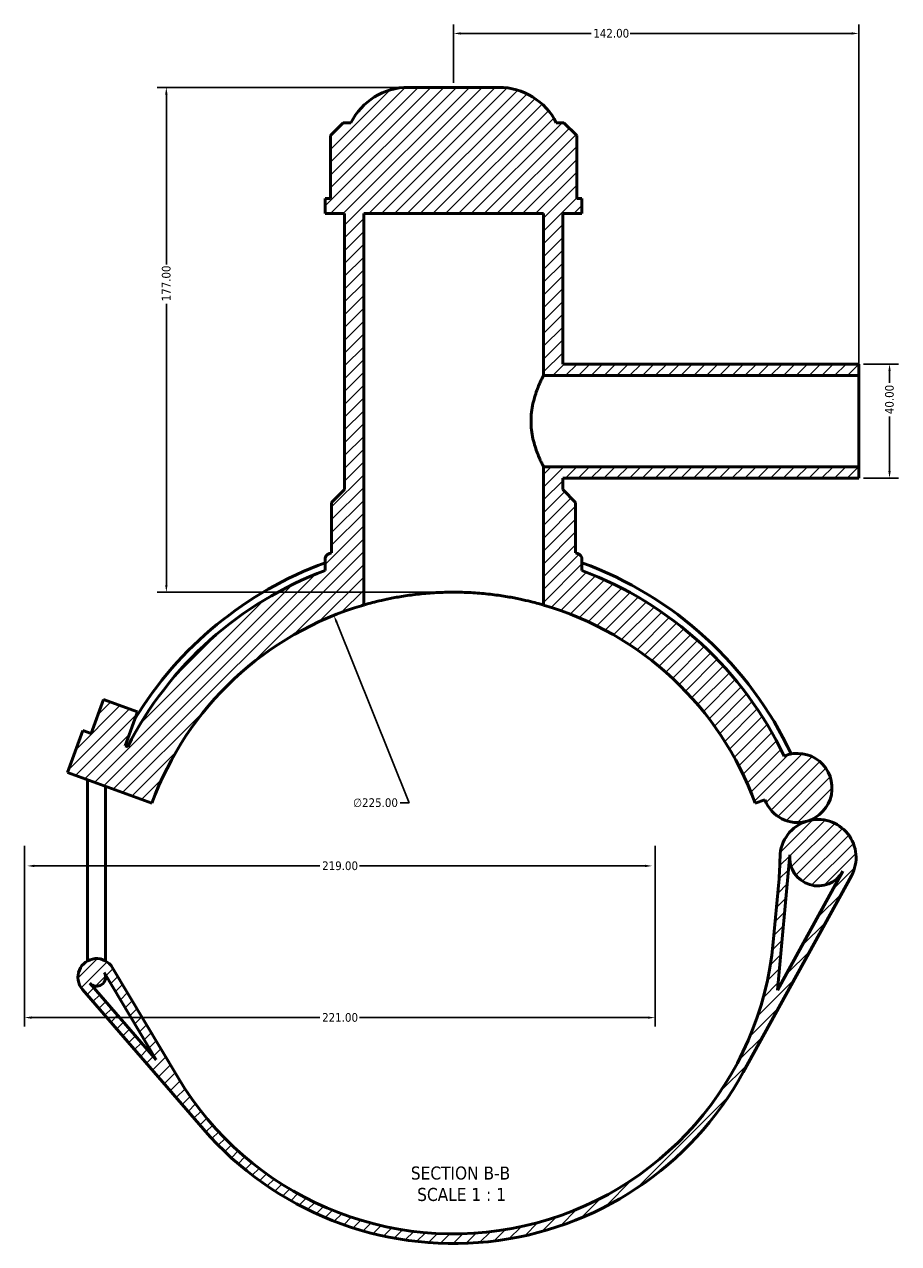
# Model space of a CAD drawing. Header units: millimetres. Extents: x 0 to 909, y -438 to 1024.
# Tile 1 of 5: x 261 to 567, y -438 to -10. Entities that reach past the tile are written whole.
import ezdxf

# ---------------------------------------------------------------- set-up
doc = ezdxf.new("R2010")
doc.units = ezdxf.units.MM
for name, color, linetype, lineweight in [('Dimension (ANSI)', 7, 'Continuous', 25), ('Hatch (ANSI)', 7, 'Continuous', 18), ('Symbol (ANSI)', 7, 'Continuous', 25), ('Visible (ANSI)', 7, 'Continuous', 50)]:
    doc.layers.add(name, color=color, linetype=linetype, lineweight=lineweight)
doc.styles.add('Label Text (ANSI)', font='tahoma.ttf')
doc.styles.add('Note Text (ANSI)', font='tahoma.ttf')
doc.dimstyles.new('Default - mm (ANSI)', dxfattribs={"dimtxt": 3.04800009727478, "dimasz": 2.5, "dimexe": 3.175, "dimexo": 1.6002, "dimgap": 0.7999999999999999, "dimtad": 0, "dimtoh": 1, "dimrnd": 1e-08, "dimzin": 4, "dimdsep": 46, "dimtxsty": 'Note Text (ANSI)', "dimcen": 0.09, "dimdle": 10, "dimclrd": 256, "dimclre": 256, "dimclrt": 256, "dimadec": 1, "dimazin": 1, "dimtfac": 1, "dimtofl": 0, "dimtmove": 0, "dimatfit": 3, "dimfxl": 1, "dimtolj": 1, "dimtzin": 4, "dimlwd": -1, "dimlwe": -1, "dimarcsym": 0})

# ---------------------------------------------------------------- blocks, each defined once
blk = doc.blocks.new('*D7')
at = {"layer": 'Defpoints', "color": 0, "transparency": 16777216}
for p in [(369.2268707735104, -217.3926356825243), (453.1513040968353, -426.1620961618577)]:
    blk.add_point(p, dxfattribs=at)
at = {"layer": 'Dimension (ANSI)', "transparency": 16777216}
for p, q in [((395.674507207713, -283.1834735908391), (370.1593368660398, -219.712227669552)), ((392.4545055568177, -283.183473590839), (395.674507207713, -283.1834735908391))]:
    blk.add_line(p, q, dxfattribs=at)
blk.add_arc((411.1890874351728, -321.7773659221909), 112.5033312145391, 107.0746609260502, 113.5168832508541, dxfattribs=at)
blk.add_solid([(370.5459355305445, -219.5568166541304), (369.7727382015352, -219.8676386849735), (369.2268707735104, -217.3926356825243)], dxfattribs=at)
at = {"layer": 'Dimension (ANSI)', "color": 230, "true_color": 0xff0080, "transparency": 16777216, "insert": (375.9729845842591, -281.5420028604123), "char_height": 3.04800009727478, "attachment_point": 1, "style": 'Note Text (ANSI)'}
blk.add_mtext('\\A1;∅225.00', dxfattribs=at)
blk = doc.blocks.new('*D9')
at = {"layer": 'Defpoints', "color": 0, "transparency": 16777216}
for p in [(395.2897814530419, -32.27389591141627), (310.5239634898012, -209.2740347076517), (411.1890874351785, -209.2740347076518)]:
    blk.add_point(p, dxfattribs=at)
at = {"layer": 'Dimension (ANSI)', "transparency": 16777216}
for p, q in [((393.6895814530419, -32.27389591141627), (307.3489634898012, -32.27389591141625)), ((310.5239634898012, -34.77389591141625), (310.5239634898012, -94.43431062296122)), ((310.5239634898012, -206.7740347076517), (310.5239634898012, -108.1137253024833)), ((409.5888874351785, -209.2740347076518), (307.3489634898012, -209.2740347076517))]:
    blk.add_line(p, q, dxfattribs=at)
for points in [[(310.1072968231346, -34.77389591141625), (310.9406301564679, -34.77389591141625), (310.5239634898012, -32.27389591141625)], [(310.1072968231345, -206.7740347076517), (310.9406301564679, -206.7740347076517), (310.5239634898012, -209.2740347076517)]]:
    blk.add_solid(points, dxfattribs=at)
at = {"layer": 'Dimension (ANSI)', "color": 230, "true_color": 0xff0080, "transparency": 16777216, "insert": (308.937529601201, -107.3137253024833), "char_height": 3.04800009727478, "attachment_point": 1, "rotation": 90, "style": 'Note Text (ANSI)'}
blk.add_mtext('\\A1;177.00', dxfattribs=at)
blk = doc.blocks.new('*D10')
at = {"layer": 'Defpoints', "color": 0, "transparency": 16777216}
for p in [(553.1890874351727, -129.2738959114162), (553.1890874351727, -169.2738959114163), (563.9687809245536, -169.2738959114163)]:
    blk.add_point(p, dxfattribs=at)
at = {"layer": 'Dimension (ANSI)', "transparency": 16777216}
for p, q in [((554.7892874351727, -129.2738959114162), (567.1437809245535, -129.2738959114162)), ((563.9687809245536, -131.7738959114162), (563.9687809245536, -135.8880959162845)), ((563.9687809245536, -166.7738959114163), (563.9687809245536, -147.6596959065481)), ((554.7892874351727, -169.2738959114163), (567.1437809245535, -169.2738959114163))]:
    blk.add_line(p, q, dxfattribs=at)
for points in [[(563.552114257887, -131.7738959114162), (564.3854475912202, -131.7738959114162), (563.9687809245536, -129.2738959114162)], [(563.552114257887, -166.7738959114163), (564.3854475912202, -166.7738959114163), (563.9687809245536, -169.2738959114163)]]:
    blk.add_solid(points, dxfattribs=at)
at = {"layer": 'Dimension (ANSI)', "color": 230, "true_color": 0xff0080, "transparency": 16777216, "insert": (562.3823470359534, -146.859695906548), "char_height": 3.04800009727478, "attachment_point": 1, "rotation": 90, "style": 'Note Text (ANSI)'}
blk.add_mtext('\\A1;40.00', dxfattribs=at)
blk = doc.blocks.new('*D11')
at = {"layer": 'Defpoints', "color": 0, "transparency": 16777216}
for p in [(553.1890874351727, -13.36457105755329), (411.1890874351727, -32.27389591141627), (553.1890874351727, -133.2738959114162)]:
    blk.add_point(p, dxfattribs=at)
at = {"layer": 'Dimension (ANSI)', "transparency": 16777216}
for p, q in [((411.1890874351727, -30.67369591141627), (411.1890874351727, -10.18957105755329)), ((553.1890874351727, -131.6736959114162), (553.1890874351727, -10.18957105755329)), ((413.6890874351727, -13.36457105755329), (459.3493800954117, -13.36457105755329)), ((550.6890874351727, -13.36457105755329), (473.0287947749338, -13.36457105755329))]:
    blk.add_line(p, q, dxfattribs=at)
for points in [[(413.6890874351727, -12.94790439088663), (413.6890874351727, -13.78123772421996), (411.1890874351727, -13.36457105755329)], [(550.6890874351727, -12.94790439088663), (550.6890874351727, -13.78123772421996), (553.1890874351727, -13.36457105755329)]]:
    blk.add_solid(points, dxfattribs=at)
at = {"layer": 'Dimension (ANSI)', "color": 230, "true_color": 0xff0080, "transparency": 16777216, "insert": (460.1493800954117, -11.77711366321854), "char_height": 3.04800009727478, "attachment_point": 1, "style": 'Note Text (ANSI)'}
blk.add_mtext('\\A1;142.00', dxfattribs=at)
blk = doc.blocks.new('*D12')
at = {"layer": 'Defpoints', "color": 0, "transparency": 16777216}
for p in [(260.7812187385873, -296.5853959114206), (481.7812187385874, -296.5853959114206), (481.7812187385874, -358.4325080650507)]:
    blk.add_point(p, dxfattribs=at)
at = {"layer": 'Dimension (ANSI)', "transparency": 16777216}
for p, q in [((260.7812187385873, -298.1855959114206), (260.7812187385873, -361.6075080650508)), ((481.7812187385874, -298.1855959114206), (481.7812187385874, -361.6075080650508)), ((263.2812187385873, -358.4325080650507), (364.3217612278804, -358.4325080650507)), ((479.2812187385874, -358.4325080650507), (378.2406762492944, -358.4325080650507))]:
    blk.add_line(p, q, dxfattribs=at)
for points in [[(263.2812187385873, -358.0158413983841), (263.2812187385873, -358.8491747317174), (260.7812187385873, -358.4325080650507)], [(479.2812187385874, -358.0158413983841), (479.2812187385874, -358.8491747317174), (481.7812187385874, -358.4325080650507)]]:
    blk.add_solid(points, dxfattribs=at)
at = {"layer": 'Dimension (ANSI)', "color": 230, "true_color": 0xff0080, "transparency": 16777216, "insert": (365.1217612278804, -356.845050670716), "char_height": 3.04800009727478, "attachment_point": 1, "style": 'Note Text (ANSI)'}
blk.add_mtext('\\A1;221.00', dxfattribs=at)
blk = doc.blocks.new('*D13')
at = {"layer": 'Defpoints', "color": 0, "transparency": 16777216}
for p in [(261.7812187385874, -305.250266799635), (480.7812187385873, -305.250266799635), (480.7812187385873, -305.250266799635)]:
    blk.add_point(p, dxfattribs=at)
at = {"layer": 'Dimension (ANSI)', "transparency": 16777216}
for p, q in [((264.2812187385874, -305.250266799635), (364.3217612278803, -305.250266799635)), ((478.2812187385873, -305.250266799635), (378.2406762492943, -305.250266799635))]:
    blk.add_line(p, q, dxfattribs=at)
for points in [[(264.2812187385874, -304.8336001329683), (264.2812187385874, -305.6669334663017), (261.7812187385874, -305.250266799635)], [(478.2812187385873, -304.8336001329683), (478.2812187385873, -305.6669334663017), (480.7812187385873, -305.250266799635)]]:
    blk.add_solid(points, dxfattribs=at)
at = {"layer": 'Dimension (ANSI)', "color": 230, "true_color": 0xff0080, "transparency": 16777216, "insert": (365.1217612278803, -303.6628094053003), "char_height": 3.04800009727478, "attachment_point": 1, "style": 'Note Text (ANSI)'}
blk.add_mtext('\\A1;219.00', dxfattribs=at)

msp = doc.modelspace()

# ---------------------------------------------------------------- hatches: boundary and pattern name
at = {"layer": 'Hatch (ANSI)'}
h = msp.add_hatch(dxfattribs=at)
h.set_pattern_fill('ANSI31', color=256, scale=25.4, style=0)
h.set_pattern_definition([(45, (0, 0), (-2.245064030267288, 2.245064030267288), [])])
edge = h.paths.add_edge_path()
edge.add_line((296.9725603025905, -263.4416798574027), (296.0603260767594, -263.1096537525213))
edge.add_line((296.0603260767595, -263.1096537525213), (300.3697798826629, -251.2695267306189))
edge.add_line((300.3697798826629, -251.2695267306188), (288.5296528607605, -246.9600729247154))
edge.add_line((288.5296528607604, -246.9600729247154), (284.2201990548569, -258.8001999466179))
edge.add_line((284.2201990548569, -258.8001999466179), (281.2601672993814, -257.722836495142))
edge.add_line((281.2601672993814, -257.722836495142), (275.8733500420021, -272.5229952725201))
edge.add_line((275.8733500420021, -272.5229952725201), (305.473667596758, -283.2966297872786))
edge.add_ellipse((411.1890874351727, -321.7738959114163), major_axis=(-105.7154198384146, 38.47726612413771), ratio=1, start_angle=306.26020470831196, end_angle=360, ccw=False)
edge.add_line((379.6890874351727, -213.7738959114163), (379.6890874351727, -76.52389591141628))
edge.add_line((379.6890874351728, -76.52389591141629), (442.6890874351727, -76.52389591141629))
edge.add_line((442.6890874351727, -76.52389591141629), (442.6890874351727, -133.2738959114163))
edge.add_line((442.6890874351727, -133.2738959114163), (553.1890874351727, -133.2738959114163))
edge.add_line((553.1890874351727, -133.2738959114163), (553.1890874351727, -129.2738959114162))
edge.add_line((553.1890874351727, -129.2738959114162), (449.4390874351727, -129.2738959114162))
edge.add_line((449.4390874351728, -129.2738959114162), (449.4390874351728, -76.5238959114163))
edge.add_line((449.4390874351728, -76.52389591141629), (456.1890874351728, -76.52389591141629))
edge.add_line((456.1890874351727, -76.52389591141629), (456.1890874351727, -71.21389591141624))
edge.add_line((456.1890874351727, -71.21389591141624), (454.3352629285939, -71.21389591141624))
edge.add_line((454.3352629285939, -71.21389591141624), (454.3352629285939, -49.16389591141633))
edge.add_line((454.3352629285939, -49.16389591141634), (449.8352629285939, -44.66389591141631))
edge.add_line((449.8352629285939, -44.66389591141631), (447.1890874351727, -44.66389591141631))
edge.add_ellipse((427.0883934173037, -54.7738959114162), major_axis=(20.1006940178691, 10.10999999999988), ratio=1, start_angle=5.65431943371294e-15, end_angle=63.29908064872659)
edge.add_line((427.0883934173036, -32.2738959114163), (395.2897814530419, -32.27389591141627))
edge.add_ellipse((395.2897814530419, -54.77389591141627), major_axis=(1.554312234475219e-14, 22.49999999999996), ratio=1, start_angle=0, end_angle=63.2990806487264)
edge.add_line((375.1890874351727, -44.66389591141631), (372.5429119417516, -44.66389591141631))
edge.add_line((372.5429119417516, -44.66389591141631), (368.0429119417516, -49.16389591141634))
edge.add_line((368.0429119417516, -49.16389591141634), (368.0429119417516, -71.21389591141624))
edge.add_line((368.0429119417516, -71.21389591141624), (366.1890874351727, -71.21389591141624))
edge.add_line((366.1890874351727, -71.21389591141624), (366.1890874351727, -76.5238959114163))
edge.add_line((366.1890874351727, -76.5238959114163), (372.9390874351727, -76.52389591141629))
edge.add_line((372.9390874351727, -76.52389591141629), (372.9390874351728, -173.2738959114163))
edge.add_line((372.9390874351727, -173.2738959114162), (368.4390874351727, -177.7738959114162))
edge.add_line((368.4390874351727, -177.7738959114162), (368.4390874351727, -195.4304675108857))
edge.add_ellipse((411.1890874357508, -321.7738959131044), major_axis=(-42.75000000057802, 126.3434284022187), ratio=1, start_angle=0, end_angle=0.3329785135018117)
edge.add_spline(control_points=[(367.7055596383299, -195.6810443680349), (367.5423482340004, -195.7373283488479), (367.3861558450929, -195.8122107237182), (367.0939805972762, -195.9962134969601), (366.9589661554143, -196.1047240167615), (366.6318855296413, -196.4361253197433), (366.4687760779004, -196.6828557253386), (366.2463135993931, -197.2249511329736), (366.1890874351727, -197.5151334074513), (366.1890874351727, -197.8081167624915)], knot_values=[-0.2793762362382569, -0.2793762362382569, -0.2793762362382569, -0.2793762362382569, -0.2275831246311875, -0.2275831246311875, -0.1757900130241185, -0.1757900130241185, -0.08789500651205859, -0.08789500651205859, 0, 0, 0, 0], degree=3, periodic=0)
edge.add_line((366.1890874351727, -197.8081167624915), (366.1890874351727, -201.6778406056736))
edge.add_ellipse((411.1890874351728, -321.7738959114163), major_axis=(-45.00000000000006, 120.0960553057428), ratio=1, start_angle=0, end_angle=42.40489108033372)
edge = h.paths.add_edge_path()
edge.add_line((314.5183663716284, -379.3153738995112), (291.6740380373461, -340.9364901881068))
edge.add_ellipse((286.0671362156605, -344.2738959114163), major_axis=(5.606901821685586, 3.337405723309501), ratio=1, start_angle=0, end_angle=190.0982775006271)
edge.add_line((281.1322651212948, -348.5426981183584), (323.5525835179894, -397.5819351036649))
edge.add_ellipse((411.1890874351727, -321.7738959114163), major_axis=(-87.63650391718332, -75.80803919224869), ratio=1, start_angle=0, end_angle=110.3373189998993)
edge.add_line((512.7292197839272, -377.6005664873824), (550.5945540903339, -308.7293438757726))
edge.add_ellipse((538.9163013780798, -302.308651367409), major_axis=(11.67825271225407, -6.420692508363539), ratio=1, start_angle=0, end_angle=135.2682052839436)
edge.add_ellipse((538.9163013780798, -302.308651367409), major_axis=(-3.777523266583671, 12.78034415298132), ratio=1, start_angle=0, end_angle=72.83797818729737)
edge.add_ellipse((413.0986556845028, -300.7807105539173), major_axis=(112.4917052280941, -1.366109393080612), ratio=1, start_angle=355.49837295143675, end_angle=360, ccw=False)
edge.add_line((525.1361134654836, -310.9717877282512), (523.2265452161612, -331.9649730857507))
edge.add_ellipse((411.1890874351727, -321.7738959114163), major_axis=(112.0374577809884, -10.19107717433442), ratio=1, start_angle=215.9598470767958, end_angle=360, ccw=False)
edge = h.paths.add_edge_path(flags=0)
edge.add_line((524.6908275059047, -348.839020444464), (529.0052954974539, -301.4071330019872))
edge.add_ellipse((538.9163013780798, -302.308651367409), major_axis=(-9.911005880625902, 0.9015183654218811), ratio=1, start_angle=0, end_angle=156.3954435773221)
edge.add_line((547.6370745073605, -307.1033243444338), (524.6908275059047, -348.839020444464))
edge = h.paths.add_edge_path(flags=0)
edge.add_line((288.7739164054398, -342.6627345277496), (307.0094345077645, -373.2987339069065))
edge.add_line((307.0094345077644, -373.2987339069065), (283.6847846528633, -346.3346969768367))
edge.add_ellipse((286.0671362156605, -344.2738959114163), major_axis=(-2.382351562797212, -2.060801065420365), ratio=1, start_angle=-1.017777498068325e-13, end_angle=169.901722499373)
edge = h.paths.add_edge_path()
edge.add_ellipse((531.7046660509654, -277.9098125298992), major_axis=(3.434112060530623, -11.61849468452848), ratio=1, start_angle=0, end_angle=186.2410347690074)
edge.add_ellipse((411.1890874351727, -321.7738959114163), major_axis=(115.8387572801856, 55.04039254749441), ratio=1, start_angle=0, end_angle=44.04445110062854)
edge.add_line((456.1890874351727, -201.6778406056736), (456.1890874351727, -197.8081167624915))
edge.add_ellipse((453.9390874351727, -197.8081167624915), major_axis=(2.249999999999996, 3.293642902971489e-28), ratio=1, start_angle=0, end_angle=70.97308056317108)
edge.add_ellipse((411.1890874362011, -321.7738959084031), major_axis=(43.48352779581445, 126.0928515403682), ratio=1, start_angle=0, end_angle=0.3329785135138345)
edge.add_line((453.9390874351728, -195.4304675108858), (453.9390874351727, -177.7738959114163))
edge.add_line((453.9390874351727, -177.7738959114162), (449.4390874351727, -173.2738959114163))
edge.add_line((449.4390874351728, -173.2738959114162), (449.4390874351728, -169.2738959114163))
edge.add_line((449.4390874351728, -169.2738959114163), (553.1890874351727, -169.2738959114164))
edge.add_line((553.1890874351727, -169.2738959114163), (553.1890874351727, -165.2738959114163))
edge.add_line((553.1890874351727, -165.2738959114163), (442.6890874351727, -165.2738959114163))
edge.add_line((442.6890874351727, -165.2738959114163), (442.6890874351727, -213.7738959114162))
edge.add_ellipse((411.1890874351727, -321.7738959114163), major_axis=(31.50000000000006, 108.0000000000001), ratio=1, start_angle=306.260204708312, end_angle=360, ccw=False)
edge.add_line((516.9045072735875, -283.2966297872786), (520.3199285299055, -282.0535181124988))
edge.add_ellipse((531.7046660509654, -277.9098125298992), major_axis=(-11.38473752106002, -4.143705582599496), ratio=1, start_angle=0, end_angle=86.4662509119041)

# ---------------------------------------------------------------- linework, layer by layer
at = {"layer": 'Visible (ANSI)'}
for p, q in [((427.0883934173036, -32.27389591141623), (395.2897814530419, -32.27389591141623)), ((372.5429119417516, -44.66389591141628), (368.0429119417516, -49.1638959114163)), ((375.1890874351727, -44.66389591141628), (372.5429119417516, -44.66389591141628)), ((449.8352629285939, -44.66389591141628), (447.1890874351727, -44.66389591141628)), ((454.3352629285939, -49.1638959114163), (449.8352629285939, -44.66389591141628)), ((368.0429119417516, -49.1638959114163), (368.0429119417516, -71.21389591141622)), ((454.3352629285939, -71.21389591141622), (454.3352629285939, -49.1638959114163)), ((368.0429119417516, -71.21389591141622), (366.1890874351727, -71.21389591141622)), ((366.1890874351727, -71.21389591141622), (366.1890874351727, -76.52389591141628)), ((456.1890874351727, -71.21389591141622), (454.3352629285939, -71.21389591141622)), ((456.1890874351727, -76.52389591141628), (456.1890874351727, -71.21389591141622)), ((366.1890874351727, -76.52389591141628), (372.9390874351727, -76.52389591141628)), ((372.9390874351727, -76.52389591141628), (372.9390874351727, -173.2738959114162)), ((379.6890874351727, -213.7738959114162), (379.6890874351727, -76.52389591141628)), ((379.6890874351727, -76.52389591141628), (442.6890874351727, -76.52389591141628)), ((442.6890874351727, -76.52389591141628), (442.6890874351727, -133.2738959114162)), ((449.4390874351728, -129.2738959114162), (449.4390874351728, -76.52389591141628)), ((449.4390874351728, -76.52389591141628), (456.1890874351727, -76.52389591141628)), ((553.1890874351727, -129.2738959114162), (449.4390874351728, -129.2738959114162)), ((553.1890874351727, -133.2738959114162), (553.1890874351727, -129.2738959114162)), ((442.6890874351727, -133.2738959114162), (553.1890874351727, -133.2738959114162)), ((553.1890874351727, -165.2738959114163), (553.1890874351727, -133.2738959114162)), ((553.1890874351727, -165.2738959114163), (442.6890874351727, -165.2738959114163)), ((442.6890874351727, -165.2738959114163), (442.6890874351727, -213.7738959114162)), ((553.1890874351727, -169.2738959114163), (553.1890874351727, -165.2738959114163)), ((449.4390874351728, -173.2738959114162), (449.4390874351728, -169.2738959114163)), ((449.4390874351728, -169.2738959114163), (553.1890874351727, -169.2738959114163)), ((372.9390874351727, -173.2738959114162), (368.4390874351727, -177.7738959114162)), ((453.9390874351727, -177.7738959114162), (449.4390874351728, -173.2738959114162)), ((368.4390874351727, -177.7738959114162), (368.4390874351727, -195.4304675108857)), ((453.9390874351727, -195.4304675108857), (453.9390874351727, -177.7738959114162)), ((366.1890874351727, -197.8081167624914), (366.1890874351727, -201.6778406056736)), ((456.1890874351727, -201.6778406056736), (456.1890874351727, -197.8081167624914)), ((288.5296528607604, -246.9600729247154), (284.2201990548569, -258.8001999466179)), ((300.3697798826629, -251.2695267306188), (288.5296528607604, -246.9600729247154)), ((296.0603260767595, -263.1096537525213), (300.3697798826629, -251.2695267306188)), ((281.2601672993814, -257.722836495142), (275.8733500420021, -272.52299527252)), ((284.2201990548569, -258.8001999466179), (281.2601672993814, -257.722836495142)), ((296.9725603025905, -263.4416798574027), (296.0603260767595, -263.1096537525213)), ((275.8733500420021, -272.52299527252), (305.473667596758, -283.2966297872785)), ((282.9171362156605, -338.1138959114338), (282.9171362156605, -275.086723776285)), ((289.2171362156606, -338.1138959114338), (289.2171362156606, -277.3797362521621)), ((516.9045072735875, -283.2966297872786), (520.3199285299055, -282.0535181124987)), ((524.6908275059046, -348.8390204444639), (529.0052954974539, -301.4071330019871)), ((547.6370745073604, -307.1033243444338), (524.6908275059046, -348.8390204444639)), ((512.7292197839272, -377.6005664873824), (550.5945540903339, -308.7293438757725)), ((525.1361134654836, -310.9717877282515), (523.2265452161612, -331.9649730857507)), ((282.9171362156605, -338.1138959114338), (282.9171362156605, -338.5596046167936)), ((289.2171362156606, -338.5596046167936), (289.2171362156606, -338.1138959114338)), ((314.5183663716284, -379.3153738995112), (291.6740380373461, -340.9364901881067)), ((288.7739164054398, -342.6627345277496), (307.0094345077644, -373.2987339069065)), ((289.2171362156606, -344.2738959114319), (289.2171362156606, -343.4073518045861)), ((281.1322651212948, -348.5426981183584), (323.5525835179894, -397.5819351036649)), ((307.0094345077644, -373.2987339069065), (283.6847846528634, -346.3346969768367))]:
    msp.add_line(p, q, dxfattribs=at)
for centre, radius, start, end in [((395.2897814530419, -54.77389591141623), 22.49999999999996, 90, 153.2990806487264), ((427.0883934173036, -54.77389591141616), 22.49999999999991, 26.70091935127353, 90.00000000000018), ((411.1890874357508, -321.7738959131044), 133.3800000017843, 108.6939409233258, 109.0269194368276), ((411.1890874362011, -321.7738959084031), 133.3799999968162, 70.97308056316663, 71.30605907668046), ((453.9390874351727, -197.8081167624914), 2.249999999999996, 0, 70.97308056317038), ((411.1890874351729, -321.7738959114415), 130.8150000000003, 110.1205960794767, 148.6351230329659), ((411.1890874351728, -321.7738959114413), 130.8149999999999, 25.23957014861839, 69.8794039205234), ((411.1890874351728, -321.7738959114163), 128.2500000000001, 110.5409775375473, 152.945868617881), ((411.1890874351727, -321.7738959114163), 128.2500000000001, 25.41457136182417, 69.45902246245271), ((411.1890874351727, -321.7738959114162), 112.4999999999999, 106.2602047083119, 160), ((411.1890874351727, -321.7738959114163), 112.5000000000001, 20.00000000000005, 73.73979529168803), ((531.7046660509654, -277.9098125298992), 12.11538461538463, 286.4662509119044, 112.707285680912), ((531.7046660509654, -277.9098125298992), 12.11538461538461, 200.0000000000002, 286.4662509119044), ((538.9163013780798, -302.308651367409), 13.32692307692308, 106.4662509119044, 179.3042290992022), ((538.9163013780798, -302.308651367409), 13.32692307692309, 331.1980456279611, 106.4662509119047), ((413.0986556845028, -300.7807105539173), 112.4999999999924, 354.8026020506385, 359.3042290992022), ((538.9163013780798, -302.308651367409), 9.95192307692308, 174.8026020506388, 331.1980456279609), ((411.1890874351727, -321.7738959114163), 112.5, 210.7624491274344, 354.8026020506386), ((286.0671362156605, -344.2738959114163), 6.525000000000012, 30.76244912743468, 220.860726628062), ((286.0671362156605, -344.2738959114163), 3.150000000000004, 220.8607266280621, 30.76244912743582), ((411.1890874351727, -321.7738959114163), 115.875, 220.8607266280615, 331.1980456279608)]:
    msp.add_arc(centre, radius, start, end, dxfattribs=at)
for points, knots in [([(442.6890874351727, -133.2738959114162), (442.6890874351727, -133.2738959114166), (442.6379247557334, -133.3738481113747), (442.4305195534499, -133.7881207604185), (442.2744026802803, -134.1022984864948), (441.8813168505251, -134.9249068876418), (441.6442583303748, -135.4339952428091), (441.1314928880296, -136.602153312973), (440.8561743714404, -137.2613136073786), (440.0477204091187, -139.3620424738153), (439.4525728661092, -141.1351575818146), (438.7990663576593, -144.0799597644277), (438.6213020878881, -145.1088966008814), (438.3830714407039, -147.1921696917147), (438.3230145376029, -148.2465873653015), (438.3230145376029, -149.273895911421)], [7.38578543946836, 7.38578543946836, 7.38578543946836, 7.38578543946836, 7.693074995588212, 7.693074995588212, 8.000364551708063, 8.000364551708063, 8.307654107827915, 8.307654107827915, 8.614943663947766, 8.614943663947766, 9.231328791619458, 9.231328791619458, 9.539521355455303, 9.539521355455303, 9.847713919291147, 9.847713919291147, 9.847713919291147, 9.847713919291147]), ([(438.3230145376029, -149.273895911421), (438.3230145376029, -150.3012044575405), (438.3830714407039, -151.3556221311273), (438.6213020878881, -153.4388952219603), (438.7990663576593, -154.4678320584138), (439.4525728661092, -157.4126342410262), (440.0477204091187, -159.1857493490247), (440.8561743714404, -161.2864782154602), (441.1314928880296, -161.9456385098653), (441.6442583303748, -163.1137965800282), (441.8813168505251, -163.6228849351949), (442.2744026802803, -164.4454933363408), (442.4305195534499, -164.7596710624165), (442.6379247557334, -165.1739437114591), (442.6890874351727, -165.2738959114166), (442.6890874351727, -165.2738959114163)], [0, 0, 0, 0, 0.3081925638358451, 0.3081925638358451, 0.6163851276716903, 0.6163851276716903, 1.232770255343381, 1.232770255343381, 1.540059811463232, 1.540059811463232, 1.847349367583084, 1.847349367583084, 2.154638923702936, 2.154638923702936, 2.461928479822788, 2.461928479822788, 2.461928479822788, 2.461928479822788]), ([(367.7055596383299, -195.6810443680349), (367.5423482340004, -195.7373283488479), (367.3861558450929, -195.8122107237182), (367.0939805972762, -195.9962134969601), (366.9589661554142, -196.1047240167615), (366.6318855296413, -196.4361253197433), (366.4687760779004, -196.6828557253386), (366.2463135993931, -197.2249511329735), (366.1890874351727, -197.5151334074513), (366.1890874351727, -197.8081167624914)], [-0.2793762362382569, -0.2793762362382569, -0.2793762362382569, -0.2793762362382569, -0.2275831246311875, -0.2275831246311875, -0.1757900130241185, -0.1757900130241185, -0.08789500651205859, -0.08789500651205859, 0, 0, 0, 0]), ([(442.6890874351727, -213.7738959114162), (442.6890874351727, -213.7738959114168), (442.4975985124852, -213.7174232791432), (441.6951032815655, -213.4881298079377), (441.0843090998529, -213.3155137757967), (439.4737854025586, -212.8844072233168), (438.4727770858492, -212.6260181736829), (436.1637241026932, -212.0746413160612), (434.855499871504, -211.7822178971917), (432.0707134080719, -211.219723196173), (430.4973315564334, -210.9296098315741), (427.0678513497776, -210.3866035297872), (425.2117832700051, -210.1342229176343), (421.3343037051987, -209.7153077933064), (419.3096078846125, -209.5487778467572), (415.2314752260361, -209.3280019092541), (413.1779900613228, -209.2738959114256), (409.2001848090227, -209.2738959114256), (407.1466996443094, -209.3280019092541), (403.0685669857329, -209.5487778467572), (401.0438711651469, -209.7153077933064), (397.1663916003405, -210.1342229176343), (395.310323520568, -210.3866035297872), (391.8808433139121, -210.9296098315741), (390.3074614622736, -211.219723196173), (387.5226749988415, -211.7822178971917), (386.2144507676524, -212.0746413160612), (383.9053977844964, -212.6260181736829), (382.9043894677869, -212.8844072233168), (381.2938657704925, -213.3155137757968), (380.68307158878, -213.4881298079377), (379.8805763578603, -213.7174232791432), (379.6890874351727, -213.7738959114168), (379.6890874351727, -213.7738959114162)], [9.547799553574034, 9.547799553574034, 9.547799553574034, 9.547799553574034, 10.14460370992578, 10.14460370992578, 10.74140786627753, 10.74140786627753, 11.33821202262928, 11.33821202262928, 11.93501617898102, 11.93501617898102, 12.53168696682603, 12.53168696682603, 13.12835775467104, 13.12835775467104, 13.72502854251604, 13.72502854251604, 14.32169933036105, 14.32169933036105, 14.91837011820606, 14.91837011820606, 15.51504090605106, 15.51504090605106, 16.11171169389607, 16.11171169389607, 16.70838248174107, 16.70838248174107, 17.30518663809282, 17.30518663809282, 17.90199079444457, 17.90199079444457, 18.49879495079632, 18.49879495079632, 19.09559910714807, 19.09559910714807, 19.09559910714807, 19.09559910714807])]:
    msp.add_open_spline(points, degree=3, knots=knots, dxfattribs=at)

# ---------------------------------------------------------------- texts
at = {"layer": 'Symbol (ANSI)', "char_height": 4.571999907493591, "attachment_point": 7, "style": 'Label Text (ANSI)'}
for s, insert in [('SECTION B-B', (396.2031343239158, -415.306057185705)), ('SCALE 1 : 1', (398.4261491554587, -422.8189145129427))]:
    msp.add_mtext(s, dxfattribs=dict(at, insert=insert))

# ---------------------------------------------------------------- dimensions: what is measured, and where the dimension line sits
at = {"layer": 'Dimension (ANSI)'}
for base, p1, p2, angle, override, picture, middle in [((553.1890874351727, -13.36457105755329), (411.1890874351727, -32.27389591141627), (553.1890874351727, -133.2738959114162), 180, {"dimtoh": 0, "dimdec": 2, "dimtp": 0, "dimtm": -0, "dimtdec": 2, "dimatfit": 1}, '*D11', (466.1890874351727, -13.36457105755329)), ((310.5239634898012, -209.2740347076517), (395.2897814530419, -32.27389591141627), (411.1890874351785, -209.2740347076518), 90, {"dimtoh": 0, "dimdec": 2, "dimtp": 0, "dimtm": -0, "dimtdec": 2, "dimatfit": 1}, '*D9', (310.5239634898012, -101.2740179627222)), ((563.9687809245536, -169.2738959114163), (553.1890874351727, -129.2738959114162), (553.1890874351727, -169.2738959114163), 90, {"dimtoh": 0, "dimdec": 2, "dimtp": 0, "dimtm": -0, "dimtdec": 2, "dimatfit": 1}, '*D10', (563.9687809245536, -141.7738959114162)), ((481.7812187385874, -358.4325080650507), (260.7812187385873, -296.5853959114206), (481.7812187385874, -296.5853959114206), 180, {"dimtoh": 0, "dimdec": 2, "dimtp": 0, "dimtm": -0, "dimtdec": 2, "dimatfit": 1}, '*D12', (371.2812187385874, -358.4325080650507)), ((480.7812187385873, -305.250266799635), (261.7812187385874, -305.250266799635), (480.7812187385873, -305.250266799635), 180, {"dimtoh": 0, "dimdec": 2, "dimse1": 1, "dimse2": 1, "dimtp": 0, "dimtm": -0, "dimtdec": 2, "dimatfit": 1}, '*D13', (371.2812187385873, -305.250266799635))]:
    dim = msp.add_linear_dim(base=base, p1=p1, p2=p2, angle=angle, dimstyle='Default - mm (ANSI)', override=override, dxfattribs=at)
    dim.commit()
    dim.dimension.update_dxf_attribs({"geometry": picture, "text_midpoint": middle, "dimtype": 160})
dim = msp.add_diameter_dim_2p(p1=(453.1513040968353, -426.1620961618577), p2=(369.2268707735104, -217.3926356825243), dimstyle='Default - mm (ANSI)', override={"dimtih": 1, "dimdec": 2, "dimlfac": 0.9999703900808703, "dimtp": 0, "dimtm": -0, "dimtdec": 2}, dxfattribs=at)
dim.commit()
dim.dimension.update_dxf_attribs({"geometry": '*D7', "text_midpoint": (383.8137450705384, -283.183473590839), "dimtype": 163})

doc.saveas('drawing.dxf')
